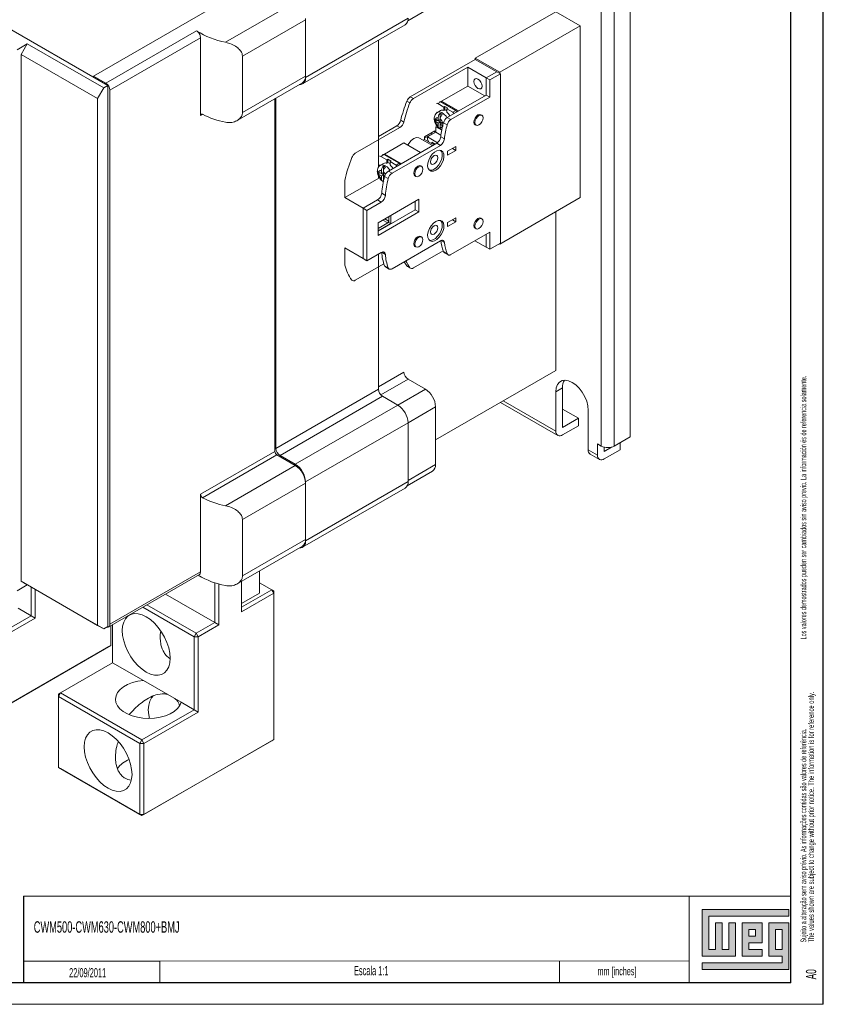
# Model space of a CAD drawing. Header units: millimetres. Extents: x 0 to 1189, y 0 to 841.
# Tile 7 of 10: x 1003 to 1189, y 0 to 228. Entities that reach past the tile are written whole.
import ezdxf

# ---------------------------------------------------------------- set-up
doc = ezdxf.new("R2010")
doc.units = ezdxf.units.MM
doc.layers.add('FORMATO', color=7, linetype='Continuous')
doc.layers.add('LEGENDA', color=7, linetype='Continuous')
doc.styles.add('SLDTEXTSTYLE1', font='TXT', dxfattribs={"width": 0.605})
doc.styles.add('SLDTEXTSTYLE2', font='TXT', dxfattribs={"width": 0.569583})

# ---------------------------------------------------------------- blocks, each defined once
blk = doc.blocks.new('SW_NOTE_0')
at = {"color": 0, "linetype": 'Continuous', "lineweight": 0, "attachment_point": 1, "rotation": 90}
for s, insert, char_height, style in [('Sujeito a alteração sem aviso prévio. As informações contidas são valores de referência.                                                           Los valores demostrados pueden ser cambiados sin aviso previo. La información és de referencia solamente.', (-1.71, 0), 1.32292, 'SLDTEXTSTYLE2'), ('The values shown are subject to change without prior notice. The information is for reference only. ', (0.06, 0), 1.3229, 'SLDTEXTSTYLE1')]:
    blk.add_mtext(s, dxfattribs=dict(at, insert=insert, char_height=char_height, style=style))

msp = doc.modelspace()

# ---------------------------------------------------------------- hatches: boundary and pattern name
at = {"linetype": 'Continuous'}
msp.add_hatch(color=7, dxfattribs=at).paths.add_polyline_path([(1160.99, 21.93), (1160.99, 11.15), (1168.69, 11.15), (1168.69, 18.85), (1167.15, 18.85), (1167.15, 12.69), (1165.61, 12.69), (1165.61, 18.85), (1164.07, 18.85), (1164.07, 12.69), (1162.53, 12.69), (1162.53, 20.39), (1181.01, 20.39), (1181.01, 21.93)], flags=0)
h = msp.add_hatch(color=7, dxfattribs=at)
h.paths.add_polyline_path([(1160.99, 8.07), (1181.01, 8.07), (1181.01, 18.85), (1176.39, 18.85), (1176.39, 11.15), (1179.47, 11.15), (1179.47, 9.61), (1160.99, 9.61)], flags=0)
h.paths.add_polyline_path([(1177.93, 17.31), (1179.47, 17.31), (1179.47, 12.69), (1177.93, 12.69)], flags=0)
h = msp.add_hatch(color=7, dxfattribs=at)
h.paths.add_polyline_path([(1174.85, 12.69), (1171.77, 12.69), (1171.77, 14.23), (1174.85, 14.23), (1174.85, 18.85), (1170.23, 18.85), (1170.23, 11.15), (1174.85, 11.15)], flags=0)
h.paths.add_polyline_path([(1173.31, 15.77), (1171.77, 15.77), (1171.77, 17.31), (1173.31, 17.31)], flags=0)

# ---------------------------------------------------------------- linework, layer by layer
at = {"color": 7, "linetype": 'Continuous', "lineweight": 15}
for p, q in [((1144.337, 131.323), (1144.337, 282.111)), ((1137.643, 129.201), (1137.643, 279.989)), ((1140.66, 129.201), (1140.66, 279.989)), ((913.207, 276.313), (1023.516, 212.633)), ((1058.4, 236.859), (1020.216, 214.816)), ((1050.757, 222.651), (1066.885, 231.961)), ((1092.882, 227.599), (1098.627, 230.916)), ((1069.242, 214.535), (1092.954, 228.224)), ((1069.242, 228.144), (1069.242, 214.535)), ((1108.51, 218.967), (1127.13, 229.716)), ((1132.787, 226.45), (1127.13, 229.716)), ((1054.659, 219.46), (1069.242, 227.879)), ((1068.552, 213.009), (1092.263, 226.697)), ((1069.242, 214.814), (1069.242, 227.879)), ((1114.167, 215.701), (1132.787, 226.45)), ((1132.787, 186.712), (1132.787, 226.45)), ((1023.044, 213.184), (1044.063, 225.317)), ((1044.965, 223.661), (1023.987, 211.551)), ((1044.965, 205.697), (1044.965, 223.661)), ((1002.542, 220.931), (1004.899, 222.292)), ((1003.484, 219.842), (1004.899, 222.292)), ((1004.899, 222.292), (1022.573, 212.089)), ((1086.118, 193.717), (1086.118, 223.15)), ((1003.484, 219.842), (1021.159, 209.639)), ((1003.484, 97.905), (1003.484, 219.842)), ((1054.659, 219.46), (1054.659, 206.395)), ((1108.51, 218.694), (1108.51, 218.967)), ((1108.51, 218.967), (1114.167, 215.701)), ((1108.51, 218.694), (1093.478, 210.017)), ((1094.186, 209.609), (1106.766, 216.871)), ((1106.766, 212.516), (1106.766, 216.871)), ((1106.766, 216.871), (1111.008, 214.422)), ((1113.46, 215.837), (1108.51, 218.694)), ((1020.216, 214.816), (1023.044, 213.184)), ((1020.216, 214.816), (1020.216, 214.538)), ((1054.659, 206.395), (1069.242, 214.814)), ((1111.008, 214.422), (1113.46, 215.837)), ((1111.008, 214.422), (1113.46, 215.837)), ((1111.857, 213.932), (1111.008, 214.422)), ((1111.008, 210.448), (1111.008, 214.422)), ((1111.008, 214.422), (1111.008, 210.448)), ((1111.857, 213.932), (1114.308, 215.347)), ((1113.46, 215.837), (1114.308, 215.347)), ((1114.167, 215.701), (1114.167, 215.429)), ((1114.308, 215.347), (1114.308, 176.153)), ((1022.573, 212.089), (1021.159, 209.639)), ((1023.516, 212.633), (1022.573, 212.089)), ((1023.516, 212.633), (1023.516, 87.43)), ((1053.41, 204.547), (1068.552, 213.288)), ((1100.685, 209.006), (1106.766, 212.516)), ((1106.766, 212.516), (1110.678, 210.258)), ((1111.857, 209.958), (1111.857, 213.932)), ((1023.987, 211.551), (1023.987, 87.968)), ((1062.407, 209.74), (1062.407, 128.662)), ((1094.186, 209.609), (1093.478, 210.017)), ((1102.031, 205.265), (1111.008, 210.448)), ((1102.879, 204.776), (1111.857, 209.958)), ((1111.857, 209.958), (1111.008, 210.448)), ((1021.159, 209.639), (1021.159, 87.702)), ((1062.171, 127.975), (1062.171, 209.604)), ((1093.375, 208.609), (1092.668, 209.017)), ((1100.543, 208.87), (1099.836, 208.461)), ((1099.836, 208.461), (1101.227, 207.659)), ((1104.032, 206.856), (1100.543, 208.87)), ((1100.685, 208.788), (1100.685, 209.006)), ((1100.685, 209.006), (1104.597, 206.747)), ((1101.227, 207.659), (1101.463, 207.795)), ((1101.227, 206.878), (1101.227, 207.659)), ((1101.463, 207.795), (1102.17, 207.387)), ((1101.463, 207.795), (1101.463, 207.014)), ((1102.17, 207.387), (1101.934, 207.25)), ((1045.426, 205.963), (1044.965, 205.697)), ((1099.506, 206.502), (1099.72, 206.379)), ((1100.464, 206.83), (1099.757, 206.422)), ((1099.93, 204.488), (1099.93, 205.185)), ((1100.402, 206.244), (1100.402, 204.913)), ((1101.463, 207.014), (1101.227, 206.878)), ((1101.934, 207.25), (1101.934, 206.469)), ((1101.934, 207.25), (1103.325, 206.448)), ((1102.879, 204.776), (1102.031, 205.265)), ((1103.325, 206.448), (1104.032, 206.856)), ((1110.025, 205.751), (1109.789, 205.887)), ((1080.75, 196.954), (1091.07, 202.911)), ((1090.363, 203.319), (1086.118, 200.869)), ((1091.07, 202.911), (1090.363, 203.319)), ((1091.261, 204.595), (1091.968, 204.187)), ((1099.191, 204.932), (1099.327, 204.837)), ((1099.191, 204.388), (1099.191, 204.932)), ((1099.648, 204.651), (1099.191, 204.388)), ((1099.327, 204.292), (1099.191, 204.388)), ((1099.327, 204.837), (1099.93, 204.488)), ((1099.93, 203.944), (1099.327, 204.292)), ((1099.701, 203.212), (1099.412, 203.045)), ((1099.412, 201.848), (1099.412, 203.045)), ((1100.746, 202.275), (1099.412, 203.045)), ((1100.402, 204.76), (1099.93, 204.488)), ((1099.93, 204.488), (1100.402, 204.216)), ((1099.93, 203.944), (1100.402, 204.216)), ((1099.93, 203.246), (1099.93, 203.944)), ((1100.402, 204.913), (1100.402, 204.216)), ((1100.402, 204.216), (1100.402, 203.671)), ((1100.402, 204.216), (1101.006, 203.867)), ((1100.873, 203.944), (1100.402, 203.671)), ((1100.97, 203.343), (1100.402, 203.671)), ((1100.402, 203.671), (1100.402, 202.974)), ((1100.402, 202.974), (1100.402, 202.732)), ((1101.006, 203.867), (1101.088, 203.82)), ((1101.145, 204.04), (1101.994, 203.55)), ((1108.456, 203.578), (1108.692, 203.442)), ((1096.772, 200.759), (1099.176, 202.147)), ((1098.469, 201.412), (1096.772, 200.432)), ((1096.772, 200.16), (1096.772, 200.759)), ((1097.479, 200.732), (1099.412, 201.848)), ((1097.479, 200.732), (1097.479, 200.133)), ((1099.772, 199.408), (1097.479, 200.732)), ((1098.469, 201.739), (1098.469, 201.412)), ((1098.469, 201.412), (1098.563, 201.358)), ((1099.176, 202.147), (1099.176, 201.712)), ((1100.575, 201.176), (1099.412, 201.848)), ((1100.527, 200.772), (1101.376, 200.282)), ((1087.533, 196.786), (1091.964, 199.344)), ((1088.41, 192.83), (1099.592, 199.285)), ((1089.259, 192.34), (1100.441, 198.795)), ((1091.964, 199.344), (1095.829, 197.113)), ((1098.637, 198.734), (1095.607, 200.483)), ((1096.469, 199.985), (1096.772, 200.16)), ((1098.94, 198.909), (1096.772, 200.16)), ((1097.479, 200.133), (1097.727, 199.609)), ((1098.422, 199.208), (1098.422, 199.534)), ((1099.223, 199.072), (1098.422, 199.534)), ((1098.941, 199.235), (1098.658, 199.072)), ((1100.441, 198.795), (1099.592, 199.285)), ((1104.032, 198.527), (1102.099, 197.412)), ((1104.032, 197.602), (1104.032, 198.527)), ((1087.391, 196.65), (1086.684, 196.242)), ((1086.684, 196.242), (1088.075, 195.439)), ((1090.879, 194.636), (1087.391, 196.65)), ((1087.533, 196.568), (1087.533, 196.786)), ((1087.533, 196.786), (1091.398, 194.555)), ((1102.099, 196.486), (1104.032, 197.602)), ((1102.099, 197.412), (1102.099, 196.486)), ((1104.032, 197.602), (1103.23, 198.065)), ((1086.354, 194.282), (1086.567, 194.159)), ((1087.312, 194.611), (1086.604, 194.202)), ((1087.25, 194.024), (1087.25, 192.694)), ((1088.075, 195.439), (1088.31, 195.575)), ((1088.075, 194.658), (1088.075, 195.439)), ((1088.31, 194.794), (1088.075, 194.658)), ((1088.31, 195.575), (1089.017, 195.167)), ((1088.31, 195.575), (1088.31, 194.794)), ((1089.017, 195.167), (1088.782, 195.031)), ((1088.782, 195.031), (1088.782, 194.25)), ((1088.782, 195.031), (1090.172, 194.228)), ((1090.172, 194.228), (1090.879, 194.636)), ((1096.119, 193.913), (1095.883, 194.049)), ((1086.039, 192.712), (1086.174, 192.617)), ((1086.039, 192.168), (1086.039, 192.712)), ((1086.495, 192.431), (1086.039, 192.168)), ((1086.174, 192.073), (1086.039, 192.168)), ((1086.118, 191.179), (1086.118, 191.674)), ((1086.174, 192.617), (1086.778, 192.268)), ((1086.778, 191.724), (1086.174, 192.073)), ((1086.778, 192.268), (1086.778, 192.966)), ((1087.25, 192.54), (1086.778, 192.268)), ((1086.778, 192.268), (1087.25, 191.996)), ((1086.778, 191.724), (1087.25, 191.996)), ((1086.778, 191.027), (1086.778, 191.724)), ((1087.25, 192.694), (1087.25, 191.996)), ((1087.25, 191.996), (1087.25, 191.452)), ((1087.25, 191.996), (1087.589, 191.8)), ((1087.527, 191.612), (1087.25, 191.452)), ((1087.455, 191.333), (1087.25, 191.452)), ((1087.25, 191.452), (1087.25, 190.754)), ((1087.523, 191.598), (1088.372, 191.108)), ((1089.259, 192.34), (1088.41, 192.83)), ((1094.55, 191.739), (1094.785, 191.603)), ((1078.34, 186.689), (1086.323, 191.298)), ((1078.34, 186.689), (1078.34, 190.663)), ((1086.36, 191.319), (1086.429, 191.359)), ((1087.25, 190.754), (1087.25, 190.512)), ((1086.864, 187.711), (1087.713, 187.222)), ((1082.583, 184.24), (1078.34, 186.689)), ((1082.583, 184.24), (1085.925, 186.169)), ((1085.925, 186.169), (1082.583, 184.24)), ((1083.431, 183.75), (1086.773, 185.679)), ((1086.773, 185.679), (1085.925, 186.169)), ((1095.452, 186.335), (1086.024, 180.892)), ((1094.604, 183.885), (1094.604, 185.845)), ((1095.452, 183.395), (1095.452, 186.335)), ((1132.787, 186.712), (1114.167, 175.963)), ((1083.431, 183.75), (1082.583, 184.24)), ((1082.583, 184.24), (1082.583, 172.59)), ((1082.583, 172.59), (1082.583, 184.24)), ((1083.431, 172.101), (1083.431, 183.75)), ((1086.024, 178.932), (1094.604, 183.885)), ((1086.024, 177.952), (1095.452, 183.395)), ((1088.522, 182.334), (1088.522, 181.245)), ((1088.994, 182.606), (1088.994, 180.701)), ((1094.604, 183.885), (1095.452, 183.395)), ((1127.13, 146.701), (1127.13, 183.446)), ((1086.024, 180.892), (1086.024, 177.952)), ((1088.287, 180.837), (1086.024, 179.531)), ((1088.994, 180.701), (1086.024, 178.986)), ((1087.108, 181.517), (1088.287, 180.837)), ((1088.522, 181.245), (1087.579, 181.79)), ((1088.994, 180.701), (1088.384, 181.053)), ((1104.032, 182.033), (1102.099, 180.918)), ((1102.099, 179.992), (1104.032, 181.108)), ((1102.099, 179.992), (1102.099, 180.918)), ((1103.23, 181.571), (1104.032, 181.108)), ((1104.032, 182.033), (1104.032, 181.108)), ((1110.025, 181.799), (1109.789, 181.936)), ((1111.857, 178.712), (1102.879, 173.529)), ((1108.456, 179.626), (1108.692, 179.49)), ((1111.008, 178.222), (1111.008, 175.228)), ((1111.008, 178.222), (1111.008, 175.228)), ((1111.857, 174.738), (1111.857, 178.712)), ((1100.441, 176.694), (1089.259, 170.239)), ((1096.119, 177.582), (1095.883, 177.718)), ((1100.496, 176.657), (1100.39, 176.665)), ((1100.496, 176.724), (1100.496, 176.657)), ((1100.496, 176.657), (1100.547, 176.619)), ((1101.376, 176.286), (1100.563, 176.756)), ((1111.008, 175.228), (1108.415, 176.725)), ((1114.308, 176.153), (1111.857, 174.738)), ((1114.167, 175.963), (1114.073, 176.017)), ((1114.167, 176.072), (1114.167, 175.963)), ((1078.34, 171.066), (1078.34, 175.04)), ((1078.34, 175.04), (1082.583, 172.59)), ((1086.773, 174.03), (1083.431, 172.101)), ((1086.118, 142.35), (1086.118, 173.652)), ((1087.713, 173.572), (1086.864, 174.062)), ((1101.08, 174.395), (1094.186, 170.415)), ((1094.55, 175.409), (1094.785, 175.272)), ((1101.145, 174.223), (1101.994, 173.733)), ((1101.364, 173.953), (1102.213, 173.463)), ((1111.008, 175.228), (1111.857, 174.738)), ((1087.368, 171.378), (1080.75, 167.558)), ((1083.431, 172.101), (1082.583, 172.59)), ((1087.523, 170.936), (1088.372, 170.446)), ((1087.744, 170.663), (1088.592, 170.173)), ((1093.375, 170.479), (1092.668, 170.887)), ((1092.812, 170.757), (1093.519, 170.349)), ((1086.118, 142.894), (1092.011, 146.296)), ((1099.318, 130.645), (1127.13, 146.701)), ((1092.954, 144.663), (1086.673, 141.037)), ((1096.961, 142.35), (1092.954, 144.663)), ((1062.407, 128.662), (1086.118, 142.35)), ((1090.597, 138.676), (1096.961, 142.35)), ((1128.666, 142.657), (1127.158, 141.786)), ((1127.158, 132.641), (1127.158, 141.786)), ((1128.666, 142.657), (1128.666, 133.512)), ((1087.061, 140.717), (1063.349, 127.029)), ((1090.597, 138.676), (1087.061, 140.717)), ((1114.341, 139.318), (1127.599, 131.664)), ((1114.966, 139.679), (1127.158, 132.641)), ((1066.885, 124.988), (1090.597, 138.676)), ((1092.954, 134.594), (1099.318, 138.267)), ((1099.318, 124.931), (1099.318, 138.267)), ((1128.666, 137.757), (1132.343, 135.634)), ((1134.646, 137.463), (1134.646, 128.318)), ((1069.242, 120.905), (1092.954, 134.594)), ((1092.954, 120.985), (1092.954, 134.594)), ((1128.666, 133.512), (1132.343, 135.634)), ((1132.343, 135.634), (1132.343, 133.892)), ((1132.343, 133.892), (1128.666, 131.77)), ((1140.66, 129.201), (1144.337, 131.323)), ((1141.98, 129.963), (1141.98, 128.329)), ((1044.965, 118.042), (1062.171, 127.975)), ((1134.646, 128.318), (1136.794, 127.078)), ((1136.794, 129.691), (1137.643, 129.201)), ((1136.794, 127.078), (1136.794, 129.691)), ((1138.303, 127.949), (1140.042, 128.953)), ((1138.303, 128.942), (1138.303, 127.949)), ((1141.98, 128.329), (1138.303, 126.207)), ((1062.642, 127.158), (1045.446, 117.231)), ((1066.885, 124.709), (1062.642, 127.158)), ((1063.349, 127.029), (1066.885, 124.988)), ((1135.088, 127.341), (1137.236, 126.101)), ((1050.757, 115.399), (1066.885, 124.709)), ((1092.761, 120.018), (1098.627, 123.404)), ((1092.954, 121.257), (1099.318, 124.931)), ((1069.242, 107.296), (1092.954, 120.985)), ((1069.242, 120.905), (1069.242, 107.296)), ((1054.659, 112.208), (1069.242, 120.626)), ((1068.552, 105.77), (1092.263, 119.458)), ((1069.242, 107.562), (1069.242, 120.626)), ((1044.965, 100.078), (1044.965, 118.042)), ((1054.659, 112.208), (1054.659, 99.143)), ((1054.659, 99.143), (1069.242, 107.562)), ((1053.41, 97.295), (1068.552, 106.036)), ((1058.635, 95.182), (1058.635, 100.311)), ((1023.711, 87.357), (1044.693, 99.47)), ((1023.987, 87.968), (1044.965, 100.078)), ((1002.542, 95.728), (1004.899, 97.089)), ((1003.484, 97.905), (1021.159, 87.702)), ((1004.899, 97.089), (1003.484, 97.905)), ((1004.899, 97.089), (1022.573, 86.886)), ((1005.767, 89.941), (1005.767, 96.587)), ((1006.71, 96.043), (1006.71, 89.396)), ((1048.241, 88.338), (1048.241, 97.549)), ((1049.184, 97.265), (1049.184, 87.794)), ((1054.44, 90.828), (1054.44, 97.889)), ((1054.44, 91.917), (1061.44, 95.958)), ((1061.44, 95.958), (1058.635, 97.577)), ((1061.912, 95.141), (1061.44, 95.958)), ((1061.912, 95.686), (1061.44, 95.958)), ((1036.825, 94.928), (1048.241, 88.338)), ((1054.44, 92.76), (1058.635, 95.182)), ((1061.912, 95.141), (1054.44, 90.828)), ((1061.912, 95.141), (1061.912, 95.686)), ((1061.912, 61.282), (1061.912, 95.141)), ((1002.785, 91.663), (1005.767, 89.941)), ((1043.48, 85.045), (1031.593, 91.907)), ((1032.536, 92.452), (1043.951, 85.862)), ((993.699, 82.974), (1005.767, 89.941)), ((1006.71, 89.396), (994.171, 82.158)), ((1005.767, 89.941), (1006.71, 89.396)), ((1021.159, 87.702), (1022.573, 86.886)), ((1022.573, 86.886), (1023.516, 87.43)), ((1024.199, 83.053), (1024.199, 87.639)), ((1024.624, 87.884), (1024.624, 79.055)), ((1043.951, 85.862), (1048.241, 88.338)), ((1049.184, 87.794), (1044.423, 85.045)), ((1048.241, 88.338), (1049.184, 87.794)), ((1043.951, 85.862), (1043.48, 85.045)), ((1043.48, 85.045), (1044.423, 85.045)), ((1043.48, 68.17), (1043.48, 85.045)), ((1043.951, 85.862), (1044.423, 85.045)), ((1044.423, 85.045), (1044.423, 67.625)), ((1023.728, 82.781), (993.699, 65.446)), ((994.171, 65.718), (1024.199, 83.053)), ((1024.199, 83.053), (1023.728, 82.781)), ((1024.624, 79.055), (1012.556, 72.089)), ((1024.624, 79.055), (1031.731, 74.952)), ((1031.731, 74.952), (1040.497, 69.892)), ((1012.084, 71.272), (1012.556, 72.089)), ((1012.084, 71.816), (1012.556, 72.089)), ((1012.084, 71.816), (1012.084, 71.272)), ((1030.94, 60.387), (1012.084, 71.272)), ((1012.084, 71.272), (1012.084, 54.832)), ((1012.556, 72.089), (1031.412, 61.203)), ((1040.497, 69.892), (1043.48, 68.17)), ((1031.412, 61.203), (1043.48, 68.17)), ((1044.423, 67.625), (1031.883, 60.387)), ((1043.48, 68.17), (1044.423, 67.625)), ((1031.412, 61.203), (1030.94, 60.387)), ((1030.94, 60.387), (1031.883, 60.387)), ((1030.94, 43.947), (1030.94, 60.387)), ((1031.412, 61.203), (1031.883, 60.387)), ((1061.44, 61.01), (1031.412, 43.675)), ((1031.883, 43.947), (1061.912, 61.282)), ((1031.883, 60.387), (1031.883, 43.947)), ((1061.912, 61.282), (1061.44, 61.01)), ((1012.084, 54.832), (1030.94, 43.947)), ((1012.556, 54.56), (1012.084, 54.832)), ((1031.412, 43.675), (1012.556, 54.56)), ((1030.94, 43.947), (1031.883, 43.947)), ((1030.94, 43.947), (1031.412, 43.675)), ((1031.412, 43.675), (1031.883, 43.947))]:
    msp.add_line(p, q, dxfattribs=at)
at = {"color": 7, "linetype": 'Continuous', "lineweight": 0}
for p, q in [((1181.01, 21.93), (1160.99, 21.93)), ((1160.99, 21.93), (1160.99, 11.15)), ((1181.01, 20.39), (1181.01, 21.93)), ((1162.53, 20.39), (1181.01, 20.39)), ((1162.53, 12.69), (1162.53, 20.39)), ((1165.61, 18.85), (1164.07, 18.85)), ((1164.07, 18.85), (1164.07, 12.69)), ((1165.61, 12.69), (1165.61, 18.85)), ((1168.69, 18.85), (1167.15, 18.85)), ((1167.15, 18.85), (1167.15, 12.69)), ((1168.69, 11.15), (1168.69, 18.85)), ((1174.85, 18.85), (1170.23, 18.85)), ((1170.23, 18.85), (1170.23, 11.15)), ((1174.85, 14.23), (1174.85, 18.85)), ((1181.01, 18.85), (1176.39, 18.85)), ((1176.39, 18.85), (1176.39, 11.15)), ((1181.01, 8.07), (1181.01, 18.85)), ((1171.77, 17.31), (1173.31, 17.31)), ((1171.77, 15.77), (1171.77, 17.31)), ((1173.31, 17.31), (1173.31, 15.77)), ((1177.93, 12.69), (1177.93, 17.31)), ((1177.93, 17.31), (1179.47, 17.31)), ((1179.47, 17.31), (1179.47, 12.69)), ((1173.31, 15.77), (1171.77, 15.77)), ((1171.77, 14.23), (1174.85, 14.23)), ((1171.77, 12.69), (1171.77, 14.23)), ((1164.07, 12.69), (1162.53, 12.69)), ((1167.15, 12.69), (1165.61, 12.69)), ((1174.85, 12.69), (1171.77, 12.69)), ((1174.85, 11.15), (1174.85, 12.69)), ((1179.47, 12.69), (1177.93, 12.69)), ((1035.524, 10.02), (1035.524, 5)), ((1128, 10.026), (1128, 5)), ((1160.99, 11.15), (1168.69, 11.15)), ((1160.99, 9.61), (1160.99, 8.07)), ((1179.47, 9.61), (1160.99, 9.61)), ((1170.23, 11.15), (1174.85, 11.15)), ((1176.39, 11.15), (1179.47, 11.15)), ((1179.47, 11.15), (1179.47, 9.61)), ((1160.99, 8.07), (1181.01, 8.07))]:
    msp.add_line(p, q, dxfattribs=at)
at = {"color": 7, "linetype": 'Continuous', "lineweight": 15, "flags": 128}
for points in [[(1110.066, 212.517), (1109.994, 212.141), (1109.79, 211.906), (1109.484, 211.847), (1109.123, 211.972), (1108.762, 212.263), (1108.456, 212.676), (1108.252, 213.147), (1108.18, 213.605), (1108.252, 213.98), (1108.456, 214.216), (1108.762, 214.275), (1109.123, 214.15), (1109.484, 213.858), (1109.79, 213.446), (1109.994, 212.975), (1110.066, 212.517)], [(1099.758, 206.423), (1099.804, 206.447), (1100.239, 206.524), (1100.743, 206.381), (1101.261, 206.032), (1101.737, 205.516), (1101.944, 205.211)], [(1109.789, 205.887), (1109.484, 205.947), (1109.123, 205.821), (1108.762, 205.53), (1108.456, 205.118), (1108.252, 204.646), (1108.18, 204.188), (1108.252, 203.813), (1108.456, 203.578), (1108.456, 203.578)], [(1109.359, 203.508), (1108.998, 203.382), (1108.692, 203.442), (1108.487, 203.677), (1108.416, 204.052), (1108.487, 204.51), (1108.692, 204.982), (1108.998, 205.394), (1109.359, 205.685), (1109.719, 205.811), (1110.025, 205.751), (1110.23, 205.516), (1110.301, 205.141), (1110.23, 204.683), (1110.025, 204.212), (1109.719, 203.799), (1109.359, 203.508)], [(1092.871, 198.82), (1093.119, 199.228), (1093.663, 199.882), (1094.274, 200.351), (1094.884, 200.586), (1095.428, 200.562), (1095.607, 200.483)], [(1099.365, 193.057), (1099.921, 193.475), (1100.427, 194.049), (1100.839, 194.728), (1101.12, 195.452), (1101.245, 196.157), (1101.203, 196.78), (1100.998, 197.266), (1100.647, 197.571), (1100.183, 197.669), (1099.646, 197.55), (1099.084, 197.225), (1098.547, 196.724), (1098.082, 196.09), (1097.732, 195.38), (1097.526, 194.658), (1097.484, 193.986), (1097.609, 193.426), (1097.891, 193.026), (1098.303, 192.822), (1098.809, 192.833), (1099.365, 193.057)], [(1098.988, 196.421), (1098.667, 196.162), (1098.394, 195.795), (1098.212, 195.375), (1098.149, 194.968), (1098.212, 194.634), (1098.394, 194.424), (1098.667, 194.372), (1098.988, 194.483), (1099.309, 194.742), (1099.581, 195.11), (1099.763, 195.529), (1099.827, 195.937), (1099.763, 196.271), (1099.581, 196.48), (1099.309, 196.533), (1098.988, 196.421)], [(1098.988, 193.275), (1099.543, 193.692), (1100.05, 194.266), (1100.462, 194.946), (1100.743, 195.67), (1100.868, 196.375), (1100.826, 196.998), (1100.621, 197.484), (1100.496, 197.63)], [(1086.605, 194.203), (1086.652, 194.227), (1087.087, 194.304), (1087.591, 194.161), (1088.109, 193.812), (1088.585, 193.296), (1088.765, 193.034)], [(1095.883, 194.049), (1095.577, 194.108), (1095.216, 193.983), (1094.856, 193.692), (1094.55, 193.279), (1094.345, 192.808), (1094.274, 192.35), (1094.345, 191.975), (1094.55, 191.739), (1094.55, 191.739)], [(1095.452, 191.669), (1095.091, 191.544), (1094.785, 191.603), (1094.581, 191.839), (1094.509, 192.214), (1094.581, 192.672), (1094.785, 193.143), (1095.091, 193.556), (1095.452, 193.847), (1095.813, 193.972), (1096.119, 193.913), (1096.323, 193.678), (1096.395, 193.302), (1096.323, 192.844), (1096.119, 192.373), (1095.813, 191.96), (1095.452, 191.669)], [(1098.329, 195.671), (1098.402, 195.79), (1098.468, 195.913)], [(1099.365, 181.19), (1098.809, 180.772), (1098.303, 180.198), (1097.891, 179.519), (1097.609, 178.795), (1097.484, 178.09), (1097.526, 177.467), (1097.732, 176.981), (1098.082, 176.676), (1098.547, 176.578), (1099.084, 176.697), (1099.646, 177.022), (1100.183, 177.523), (1100.647, 178.157), (1100.998, 178.867), (1101.203, 179.589), (1101.245, 180.261), (1101.12, 180.821), (1100.839, 181.221), (1100.427, 181.425), (1099.921, 181.414), (1099.365, 181.19)], [(1097.856, 176.835), (1098.169, 176.796), (1098.707, 176.915), (1099.269, 177.239), (1099.806, 177.741), (1100.27, 178.374), (1100.621, 179.084), (1100.826, 179.807), (1100.868, 180.478), (1100.743, 181.039), (1100.496, 181.408)], [(1098.988, 178.261), (1098.667, 178.15), (1098.394, 178.203), (1098.212, 178.412), (1098.149, 178.746), (1098.212, 179.154), (1098.394, 179.573), (1098.667, 179.94), (1098.988, 180.199), (1099.309, 180.311), (1099.581, 180.258), (1099.763, 180.049), (1099.827, 179.715), (1099.763, 179.307), (1099.581, 178.888), (1099.309, 178.52), (1098.988, 178.261)], [(1109.123, 181.869), (1108.762, 181.578), (1108.456, 181.166), (1108.252, 180.695), (1108.18, 180.237), (1108.252, 179.861), (1108.456, 179.626), (1108.456, 179.626)], [(1109.359, 181.733), (1109.719, 181.859), (1110.025, 181.799), (1110.23, 181.564), (1110.301, 181.189), (1110.23, 180.731), (1110.025, 180.26), (1109.719, 179.847), (1109.359, 179.556), (1108.998, 179.431), (1108.692, 179.49), (1108.487, 179.725), (1108.416, 180.1), (1108.487, 180.559), (1108.692, 181.03), (1108.998, 181.442), (1109.359, 181.733)], [(1109.789, 181.936), (1109.484, 181.995), (1109.123, 181.869)], [(1095.883, 177.718), (1095.577, 177.777), (1095.216, 177.652)], [(1098.329, 179.449), (1098.402, 179.568), (1098.468, 179.691)], [(1095.216, 177.652), (1094.856, 177.361), (1094.55, 176.948), (1094.345, 176.477), (1094.274, 176.019), (1094.345, 175.644), (1094.55, 175.409), (1094.55, 175.409)], [(1095.452, 177.516), (1095.813, 177.641), (1096.119, 177.582), (1096.323, 177.347), (1096.395, 176.971), (1096.323, 176.513), (1096.119, 176.042), (1095.813, 175.63), (1095.452, 175.339), (1095.091, 175.213), (1094.785, 175.273), (1094.581, 175.508), (1094.509, 175.883), (1094.581, 176.341), (1094.785, 176.812), (1095.091, 177.225), (1095.452, 177.516)], [(1101.376, 176.286), (1101.339, 176.456), (1101.273, 176.598), (1101.18, 176.708), (1101.063, 176.783), (1100.926, 176.819), (1100.773, 176.816), (1100.61, 176.774), (1100.441, 176.694)], [(1087.713, 173.572), (1087.682, 173.754), (1087.62, 173.908), (1087.529, 174.028), (1087.412, 174.111), (1087.273, 174.153), (1087.116, 174.153), (1086.948, 174.112), (1086.773, 174.03)], [(1102.879, 173.529), (1102.736, 173.459), (1102.596, 173.416), (1102.463, 173.401), (1102.339, 173.414), (1102.228, 173.455), (1102.132, 173.523), (1102.053, 173.616), (1101.994, 173.733)], [(1089.259, 170.239), (1089.115, 170.169), (1088.975, 170.126), (1088.841, 170.111), (1088.717, 170.124), (1088.606, 170.166), (1088.51, 170.234), (1088.431, 170.329), (1088.372, 170.446)], [(1092.668, 170.887), (1092.737, 170.811), (1092.812, 170.757)], [(1127.158, 141.786), (1127.251, 142.694), (1127.528, 143.448), (1127.974, 144.01), (1128.567, 144.353), (1129.277, 144.458), (1130.069, 144.321), (1130.902, 143.948), (1131.735, 143.359), (1132.526, 142.582), (1133.236, 141.657), (1133.829, 140.631), (1134.275, 139.553), (1134.552, 138.48), (1134.646, 137.463)], [(1026.851, 86.479), (1026.935, 85.32), (1027.185, 84.099), (1027.593, 82.853), (1028.147, 81.62), (1028.83, 80.437), (1029.62, 79.341), (1030.496, 78.365), (1031.428, 77.538), (1032.39, 76.885), (1033.352, 76.427), (1034.284, 76.177), (1035.159, 76.144), (1035.95, 76.326), (1036.633, 76.721), (1037.187, 77.314), (1037.595, 78.089), (1037.845, 79.022), (1037.929, 80.084), (1037.845, 81.243), (1037.595, 82.465), (1037.187, 83.711), (1036.633, 84.944), (1035.95, 86.126), (1035.159, 87.222), (1034.284, 88.198), (1033.352, 89.025), (1032.39, 89.678), (1031.428, 90.136), (1030.496, 90.386), (1029.62, 90.42), (1028.83, 90.237), (1028.147, 89.843), (1027.593, 89.249), (1027.185, 88.474), (1026.935, 87.541), (1026.851, 86.479)], [(1023.987, 87.968), (1023.969, 87.766), (1023.915, 87.593), (1023.828, 87.455), (1023.711, 87.357), (1023.568, 87.304), (1023.405, 87.298), (1023.314, 87.313)], [(1031.731, 74.952), (1030.429, 74.763), (1029.204, 74.445), (1028.095, 74.008), (1027.135, 73.466), (1026.354, 72.835), (1025.776, 72.135), (1025.419, 71.388), (1025.294, 70.616), (1025.404, 69.844), (1025.747, 69.094), (1026.312, 68.391), (1027.081, 67.755), (1028.03, 67.207), (1029.131, 66.763), (1030.349, 66.437), (1031.648, 66.239), (1032.986, 66.176), (1034.323, 66.248), (1035.617, 66.454), (1036.83, 66.788), (1037.922, 67.239), (1038.861, 67.793), (1039.618, 68.433), (1040.169, 69.14), (1040.497, 69.892)], [(1034.106, 71.49), (1033.627, 70.959), (1033.219, 70.184), (1032.969, 69.251), (1032.885, 68.189), (1032.969, 67.03), (1033.127, 66.177)], [(1018.036, 59.617), (1018.12, 58.457), (1018.37, 57.236), (1018.778, 55.99), (1019.332, 54.757), (1020.014, 53.575), (1020.805, 52.478), (1021.68, 51.502), (1022.613, 50.675), (1023.575, 50.023), (1024.537, 49.565), (1025.469, 49.315), (1026.344, 49.281), (1027.135, 49.464), (1027.818, 49.858), (1028.372, 50.452), (1028.78, 51.227), (1029.03, 52.159), (1029.114, 53.221), (1029.03, 54.381), (1028.78, 55.602), (1028.372, 56.848), (1027.818, 58.081), (1027.135, 59.263), (1026.344, 60.359), (1025.469, 61.336), (1024.537, 62.163), (1023.575, 62.815), (1022.613, 63.273), (1021.68, 63.523), (1020.805, 63.557), (1020.014, 63.374), (1019.332, 62.98), (1018.778, 62.386), (1018.37, 61.611), (1018.12, 60.679), (1018.036, 59.617)]]:
    msp.add_lwpolyline(points, dxfattribs=at)
at = {"color": 7, "linetype": 'Continuous', "lineweight": 15}
for centre, radius, start, end in [((1091.352, 228.029), 1.614, 304.39267, 6.91949), ((1054.032, 240.606), 18.251, 236.89389, 259.66436), ((1067.829, 214.292), 1.434, 269.16646, 9.75636), ((1067.609, 214.634), 1.643, 305.01479, 6.29737), ((1021.94, 211.457), 2.049, 2.60578, 57.39422), ((1094.579, 208.297), 2.042, 122.61028, 159.34275), ((1122.689, 197.031), 32.325, 158.23404, 166.46615), ((1123.396, 196.622), 32.325, 158.23404, 166.46615), ((1095.286, 207.889), 2.042, 122.61028, 159.34275), ((1099.641, 208.189), 0.335, 54.38537, 114.30369), ((1100.348, 208.597), 0.335, 54.38537, 114.30369), ((1054.476, 223.531), 19.742, 242.78207, 259.14236), ((1099.624, 204.352), 2.045, 52.35594, 67.64943), ((1100.899, 205.992), 0.944, 69.66277, 117.42413), ((1103.163, 203.515), 2.084, 122.89082, 165.42513), ((1100.876, 205.22), 1.887, 55.90569, 71.89606), ((1099.649, 203.816), 3.502, 31.05332, 49.267), ((1102.834, 205.655), 0.932, 33.95318, 58.25296), ((1103.541, 206.063), 0.932, 33.95318, 58.25296), ((1089.228, 205.072), 2.088, 302.91906, 346.80207), ((1089.935, 204.664), 2.088, 302.91906, 346.80207), ((1121.824, 198.436), 21.425, 164.83813, 173.73991), ((1122.673, 197.946), 21.425, 164.83813, 173.73991), ((1104.011, 203.025), 2.084, 122.89082, 165.42513), ((1098.464, 201.032), 2.08, 302.8636, 352.82763), ((1099.313, 200.542), 2.08, 302.8636, 352.82763), ((1081.851, 195.233), 2.042, 122.6115, 159.34198), ((1086.489, 195.969), 0.335, 54.3811, 114.3052), ((1087.196, 196.377), 0.335, 54.3811, 114.3052), ((1109.415, 184.152), 31.75, 158.17929, 168.16722), ((1086.472, 192.133), 2.045, 52.35594, 67.64943), ((1087.746, 193.773), 0.944, 69.66277, 117.42413), ((1087.723, 192.999), 1.888, 55.91131, 71.89044), ((1086.505, 191.604), 3.49, 31.78333, 49.28176), ((1089.71, 193.468), 0.89, 36.28471, 58.69946), ((1090.417, 193.876), 0.89, 36.28471, 58.69946), ((1087.213, 191.96), 0.989, 208.95248, 237.6406), ((1107.593, 186.195), 20.784, 164.93253, 175.8169), ((1089.543, 191.079), 2.085, 122.89456, 165.58286), ((1090.391, 190.589), 2.085, 122.89456, 165.58286), ((1098.182, 194.414), 1.396, 256.51484, 305.26762), ((1108.441, 185.706), 20.784, 164.93253, 175.8169), ((1084.803, 187.91), 2.071, 302.79086, 354.50974), ((1085.652, 187.42), 2.071, 302.79086, 354.50974), ((1111.053, 177.972), 10.593, 186.48012, 200.72796), ((1111.902, 177.482), 10.593, 186.48012, 200.72796), ((1097.931, 174.764), 11.089, 183.6266, 200.18997), ((1098.78, 174.274), 11.089, 183.6266, 200.18997), ((1101.631, 174.394), 0.515, 199.38514, 238.75733), ((1088.378, 173.637), 10.362, 194.36573, 215.4812), ((1088.012, 171.105), 0.517, 198.99685, 238.7118), ((1099.935, 176.2), 9.002, 208.88042, 216.16857), ((1100.923, 175.972), 9.335, 204.67323, 216.04854), ((1093.814, 170.872), 0.589, 221.84261, 309.09013), ((1080.379, 168.015), 0.589, 221.84298, 309.08976), ((1094.058, 146.389), 2.049, 182.60544, 237.39468), ((1131.829, 142.818), 3.167, 148.86093, 182.91291), ((1088.165, 142.443), 2.049, 182.6049, 237.39523), ((1094.2, 138.035), 5.123, 2.60565, 57.3943), ((1087.836, 134.361), 5.123, 2.60554, 57.39441), ((1128.077, 132.492), 0.932, 170.78596, 309.20329), ((1063.194, 128.021), 1.025, 182.60454, 237.39497), ((1064.454, 128.755), 2.049, 182.6049, 237.39523), ((1135.661, 128.189), 1.023, 172.74103, 235.94679), ((1139.151, 132.112), 3.279, 242.60958, 297.39048), ((1137.714, 126.929), 0.932, 170.78596, 309.20329), ((1064.125, 120.672), 5.123, 2.60554, 57.39441), ((1064.125, 120.394), 5.123, 2.60547, 57.39451), ((1097.632, 124.774), 1.693, 306.00597, 5.30622), ((1091.34, 120.795), 1.625, 304.62362, 6.68857), ((1054.476, 134.787), 19.742, 242.78207, 259.14236), ((1067.827, 107.053), 1.435, 270.02396, 9.74194), ((1067.628, 107.373), 1.625, 304.62362, 6.68853), ((1054.113, 115.121), 18.537, 238.49758, 259.5712), ((1030.448, 51.239), 5.756, 110.29788, 144.71613)]:
    msp.add_arc(centre, radius, start, end, dxfattribs=at)
for major_axis, ratio, start_param, end_param in [((-0.236, 0.408), 0.5773346, 3.141552, 3.9269502), ((0.471, 0), 0.5773815, 5.4977871, 6.2831853)]:
    msp.add_ellipse((1088.051, 181.245), major_axis=major_axis, ratio=ratio, start_param=start_param, end_param=end_param, dxfattribs=at)
for points, knots in [([(1044.965, 223.661), (1044.954, 223.789), (1044.933, 224.046), (1044.772, 224.467), (1044.539, 224.854), (1044.288, 225.146), (1044.127, 225.268), (1044.063, 225.317)], [0, 0, 0, 0, 0.21451855, 0.42903848, 0.6434856, 0.85765134, 1, 1, 1, 1]), ([(1050.757, 222.651), (1051.209, 222.529), (1052.112, 222.286), (1053.31, 221.609), (1054.155, 220.842), (1054.595, 220.101), (1054.64, 219.648), (1054.659, 219.46)], [0, 0, 0, 0, 0.2483193, 0.4962298, 0.7102459, 0.8795852, 1, 1, 1, 1]), ([(1044.965, 205.697), (1044.97, 205.755), (1044.98, 205.871), (1045.062, 205.988), (1045.183, 206.043), (1045.319, 206.033), (1045.41, 205.992), (1045.446, 205.975)], [0, 0, 0, 0, 0.2146483, 0.4293004, 0.6439391, 0.8584986, 1, 1, 1, 1]), ([(1054.659, 206.395), (1054.623, 206.138), (1054.553, 205.626), (1053.989, 204.899), (1053.107, 204.327), (1051.954, 204.009), (1051.148, 204.099), (1050.757, 204.142)], [0, 0, 0, 0, 0.16554572, 0.33030294, 0.55603221, 0.7848849, 1, 1, 1, 1]), ([(1099.771, 206.405), (1099.713, 206.378), (1099.479, 206.27), (1099.206, 205.905), (1099.02, 205.412), (1098.988, 204.951), (1099.037, 204.537), (1099.151, 204.102), (1099.302, 203.805), (1099.39, 203.632)], [0, 0, 0, 0, 0.0624587, 0.2515482, 0.4260295, 0.5827102, 0.6994899, 0.8238433, 1, 1, 1, 1]), ([(1099.327, 204.837), (1099.351, 204.902), (1099.402, 205.035), (1099.543, 205.158), (1099.721, 205.219), (1099.861, 205.196), (1099.93, 205.185)], [0, 0, 0, 0, 0.2458547, 0.49999483, 0.75413496, 1, 1, 1, 1]), ([(1099.93, 205.185), (1099.939, 205.289), (1099.956, 205.495), (1100.087, 205.825), (1100.246, 206.078), (1100.361, 206.201), (1100.402, 206.244)], [0, 0, 0, 0, 0.291579, 0.57566138, 0.85023116, 1, 1, 1, 1]), ([(1100.873, 205.972), (1100.801, 205.891), (1100.657, 205.729), (1100.5, 205.424), (1100.414, 205.142), (1100.405, 204.98), (1100.402, 204.913)], [0, 0, 0, 0, 0.2691577, 0.5382456, 0.809452, 1, 1, 1, 1]), ([(1099.93, 203.246), (1099.861, 203.315), (1099.721, 203.454), (1099.543, 203.72), (1099.402, 204.007), (1099.351, 204.198), (1099.327, 204.292)], [0, 0, 0, 0, 0.24586325, 0.50000153, 0.75413982, 1, 1, 1, 1]), ([(1099.39, 203.632), (1099.522, 203.436), (1099.706, 203.164), (1099.963, 202.905), (1100.07, 202.831), (1100.104, 202.808)], [0, 0, 0, 0, 0.6325938, 0.8818669, 1, 1, 1, 1]), ([(1100.402, 202.732), (1100.33, 202.73), (1100.186, 202.725), (1100.029, 202.849), (1099.943, 203.032), (1099.934, 203.184), (1099.93, 203.246)], [0, 0, 0, 0, 0.2691593, 0.5382428, 0.8094509, 1, 1, 1, 1]), ([(1100.402, 204.913), (1100.471, 204.845), (1100.611, 204.705), (1100.789, 204.439), (1100.93, 204.153), (1100.981, 203.961), (1101.006, 203.867)], [0, 0, 0, 0, 0.24586353, 0.5000021, 0.75414067, 1, 1, 1, 1]), ([(1101.006, 203.323), (1100.981, 203.257), (1100.93, 203.125), (1100.789, 203.001), (1100.611, 202.94), (1100.471, 202.963), (1100.402, 202.974)], [0, 0, 0, 0, 0.2458648, 0.5000015, 0.7541383, 1, 1, 1, 1]), ([(1100.402, 202.974), (1100.411, 202.881), (1100.429, 202.697), (1100.533, 202.532), (1100.633, 202.501), (1100.667, 202.491)], [0, 0, 0, 0, 0.4049989, 0.7995958, 1, 1, 1, 1]), ([(1086.618, 194.185), (1086.56, 194.158), (1086.327, 194.051), (1086.053, 193.685), (1085.868, 193.193), (1085.836, 192.731), (1085.885, 192.318), (1085.999, 191.882), (1086.15, 191.586), (1086.238, 191.412)], [0, 0, 0, 0, 0.0624588, 0.2515508, 0.4260317, 0.5827128, 0.6994896, 0.8238432, 1, 1, 1, 1]), ([(1086.778, 192.966), (1086.787, 193.07), (1086.803, 193.275), (1086.935, 193.605), (1087.094, 193.859), (1087.209, 193.981), (1087.25, 194.024)], [0, 0, 0, 0, 0.2915732, 0.575657, 0.8502302, 1, 1, 1, 1]), ([(1087.721, 193.752), (1087.649, 193.671), (1087.505, 193.509), (1087.348, 193.204), (1087.262, 192.922), (1087.253, 192.76), (1087.25, 192.694)], [0, 0, 0, 0, 0.2691622, 0.538245, 0.8094509, 1, 1, 1, 1]), ([(1086.174, 192.617), (1086.199, 192.682), (1086.25, 192.815), (1086.391, 192.939), (1086.569, 192.999), (1086.709, 192.977), (1086.778, 192.966)], [0, 0, 0, 0, 0.24586018, 0.49999847, 0.75413675, 1, 1, 1, 1]), ([(1086.778, 191.027), (1086.709, 191.095), (1086.569, 191.235), (1086.391, 191.5), (1086.25, 191.787), (1086.199, 191.978), (1086.174, 192.073)], [0, 0, 0, 0, 0.2458647, 0.4999996, 0.7541457, 1, 1, 1, 1]), ([(1087.25, 192.694), (1087.318, 192.625), (1087.458, 192.485), (1087.616, 192.259), (1087.685, 192.107), (1087.71, 192.052)], [0, 0, 0, 0, 0.3807713, 0.7743583, 1, 1, 1, 1]), ([(1086.238, 191.412), (1086.37, 191.217), (1086.554, 190.944), (1086.811, 190.686), (1086.917, 190.612), (1086.951, 190.588)], [0, 0, 0, 0, 0.6325919, 0.8818642, 1, 1, 1, 1]), ([(1087.25, 190.512), (1087.178, 190.51), (1087.034, 190.506), (1086.877, 190.63), (1086.791, 190.812), (1086.782, 190.964), (1086.778, 191.027)], [0, 0, 0, 0, 0.2691602, 0.538241, 0.8094523, 1, 1, 1, 1]), ([(1087.25, 190.754), (1087.253, 190.654), (1087.256, 190.535), (1087.309, 190.465), (1087.318, 190.454)], [0, 0, 0, 0, 0.84118441, 1, 1, 1, 1]), ([(1100.524, 176.731), (1100.526, 176.695), (1100.53, 176.634), (1100.561, 176.599), (1100.574, 176.585)], [0, 0, 0, 0, 0.5812717, 1, 1, 1, 1]), ([(1045.446, 117.231), (1045.391, 117.267), (1045.281, 117.337), (1045.137, 117.511), (1045.029, 117.71), (1044.973, 117.896), (1044.967, 118), (1044.965, 118.042)], [0, 0, 0, 0, 0.2146374, 0.4292876, 0.6438165, 0.8584003, 1, 1, 1, 1]), ([(1050.757, 115.399), (1051.209, 115.277), (1052.112, 115.034), (1053.31, 114.357), (1054.155, 113.59), (1054.595, 112.849), (1054.64, 112.396), (1054.659, 112.208)], [0, 0, 0, 0, 0.24831897, 0.49622927, 0.71024678, 0.879584, 1, 1, 1, 1]), ([(1044.965, 100.078), (1044.953, 99.963), (1044.931, 99.734), (1044.815, 99.533), (1044.711, 99.494), (1044.685, 99.485)], [0, 0, 0, 0, 0.4295947, 0.8591911, 1, 1, 1, 1]), ([(1054.659, 99.143), (1054.623, 98.886), (1054.553, 98.374), (1053.989, 97.647), (1053.107, 97.075), (1051.954, 96.757), (1051.148, 96.847), (1050.757, 96.89)], [0, 0, 0, 0, 0.1655465, 0.3303026, 0.5560319, 0.784885, 1, 1, 1, 1]), ([(1035.758, 86.318), (1035.733, 86.193), (1035.619, 85.607), (1035.627, 84.551), (1035.796, 82.971), (1036.3, 81.6), (1037.1, 80.642), (1037.568, 80.164), (1037.889, 80.06), (1037.907, 80.054)], [0, 0, 0, 0, 0.0497729, 0.23363589, 0.42185544, 0.70494697, 0.84540714, 0.9915232, 1, 1, 1, 1]), ([(1028.439, 67.093), (1028.542, 67.193), (1029.075, 67.706), (1030.023, 68.719), (1031.415, 69.91), (1032.952, 70.937), (1034.678, 71.687), (1036.188, 71.95), (1037.038, 71.791), (1037.287, 71.745)], [0, 0, 0, 0, 0.0395613, 0.2032813, 0.3712418, 0.5423881, 0.7199331, 0.9180109, 1, 1, 1, 1]), ([(1039.026, 70.741), (1039.187, 70.616), (1039.706, 70.213), (1039.958, 69.549), (1040.131, 69.091)], [0, 0, 0, 0, 0.3111159, 1, 1, 1, 1]), ([(1025.917, 60.767), (1025.839, 60.558), (1025.526, 59.725), (1025.329, 58.378), (1025.266, 56.805), (1025.454, 55.221), (1025.958, 53.864), (1026.742, 52.875), (1027.609, 52.169), (1028.402, 51.982), (1028.88, 51.869)], [0, 0, 0, 0, 0.0571264, 0.2284373, 0.3504297, 0.4753129, 0.6631437, 0.7563384, 0.8532861, 1, 1, 1, 1])]:
    msp.add_open_spline(points, degree=3, knots=knots, dxfattribs=at)
at = {"layer": 'FORMATO'}
for p, q in [((1189, 0), (1189, 841)), ((1181.524, 5), (1181.524, 831)), ((1004, 25), (1004, 5)), ((1181.524, 5), (22.524, 5))]:
    msp.add_line(p, q, dxfattribs=at)
at = {"layer": 'FORMATO', "lineweight": 0}
for p, q in [((1004, 25), (1181.524, 25)), ((1158, 25), (1158, 5)), ((1004, 10.02), (1035.524, 10.02)), ((1035.524, 10.02), (1158, 10.028)), ((0, 0), (1189, 0))]:
    msp.add_line(p, q, dxfattribs=at)

# ---------------------------------------------------------------- block references
at = {"color": 7, "linetype": 'Continuous', "lineweight": 0}
msp.add_blockref('SW_NOTE_0', (1185.448, 14.305), dxfattribs=at)

# ---------------------------------------------------------------- texts
at = {"layer": 'FORMATO', "insert": (1136.779, 8.619), "char_height": 1.9, "attachment_point": 1, "style": 'SLDTEXTSTYLE1'}
msp.add_mtext('mm [inches]', dxfattribs=at)
at = {"layer": 'LEGENDA', "attachment_point": 1, "style": 'SLDTEXTSTYLE1'}
for s, insert, char_height in [('CWM500-CWM630-CWM800+BMJ', (1006.388, 19.216), 2.64583), ('22/09/2011', (1014.565, 8.375), 2.1167), ('Escala 1:1', (1080.442, 8.851), 2.1167)]:
    msp.add_mtext(s, dxfattribs=dict(at, insert=insert, char_height=char_height))
at = {"layer": 'LEGENDA', "insert": (1184.983, 5.232), "char_height": 2.3813, "attachment_point": 1, "rotation": 90, "style": 'SLDTEXTSTYLE1'}
msp.add_mtext(' A0', dxfattribs=at)

doc.saveas('drawing.dxf')
